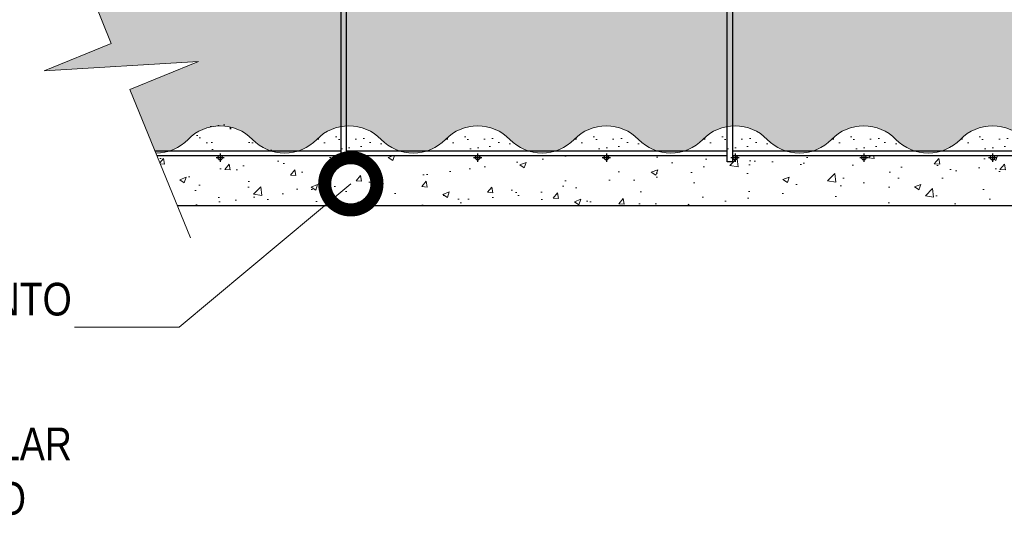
# Model space of a CAD drawing. Header units: millimetres. Extents: x 0 to 30, y 0 to 35.5.
# Tile 3 of 4: x 13.1 to 20.6, y 11.7 to 15.5. Entities that reach past the tile are written whole.
import ezdxf

# ---------------------------------------------------------------- set-up
doc = ezdxf.new("R2010")
doc.units = ezdxf.units.MM
doc.linetypes.add('CONTINUA', pattern=[0])
doc.linetypes.add('DASHED2', pattern=[9.524999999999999, 6.35, -3.175])
for name, color, linetype, lineweight in [('CONSTRUPANEL', 170, 'Continuous', 20), ('hatch', 252, 'Continuous', 0), ('LAMINA ACCESORIOS', 1, 'Continuous', 30), ('TEXTO', 7, 'DASHED2', 0)]:
    doc.layers.add(name, color=color, linetype=linetype, lineweight=lineweight)
doc.styles.add('Erika', font='techl___.ttf', dxfattribs={"height": 0.25})
doc.dimstyles.new('Erika', dxfattribs={"dimtxt": 0.25, "dimasz": 0.8, "dimexe": 0.5, "dimexo": 0.5, "dimgap": 0, "dimtad": 0, "dimlfac": 0.1, "dimzin": 1, "dimdsep": 46, "dimtxsty": 'Erika', "dimblk": 'DOTSMALL', "dimcen": 2.5, "dimse1": 1, "dimse2": 1, "dimclrd": 252, "dimclre": 252, "dimclrt": 256, "dimadec": 0, "dimazin": 0, "dimtfac": 1, "dimtmove": 0, "dimatfit": 3, "dimldrblk": 'DOTSMALL', "dimfxl": 1, "dimlwd": 0, "dimlwe": 0, "dimarcsym": 0})

# ---------------------------------------------------------------- blocks, each defined once
blk = doc.blocks.new('_DotSmall')
at = {"color": 0, "linetype": 'ByBlock', "const_width": 0.5}
blk.add_lwpolyline([(-0.0625, 0, 1), (0.0625, 0, 1)], format="xyb", close=True, dxfattribs=at)

msp = doc.modelspace()

# ---------------------------------------------------------------- hatches: boundary and pattern name
at = {"layer": 'hatch', "linetype": 'Continuous'}
h = msp.add_hatch(dxfattribs=at)
h.set_pattern_fill('AR-CONC', color=256, scale=0.06999999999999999, style=0)
h.set_pattern_definition([(49.99999999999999, (3.532781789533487, -8.522587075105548), (0.5020821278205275, -0.04392649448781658), [0.0525, -0.5775]), (355, (3.532781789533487, -8.522587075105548), (-0.09712593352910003, 0.5265344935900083), [0.042, -0.4620000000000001]), (100.4513999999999, (3.574621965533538, -8.526247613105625), (0.404956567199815, 0.4826076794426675), [0.04461813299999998, -0.4907994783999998]), (46.18420000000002, (3.532781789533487, -8.38258707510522), (0.7470687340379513, -0.1158633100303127), [0.07874999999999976, -0.8662499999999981]), (96.63559999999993, (3.595037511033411, -8.392242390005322), (0.6542638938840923, 0.6818825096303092), [0.0669272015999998, -0.7361990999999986]), (351.1842, (3.532781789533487, -8.38258707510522), (0.654263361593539, 0.6818830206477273), [0.06300000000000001, -0.6930000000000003]), (21, (3.602781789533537, -8.41758707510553), (0.4178349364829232, -0.2818332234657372), [0.0525, -0.5775]), (326.0000000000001, (3.602781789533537, -8.41758707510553), (0.1703207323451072, 0.5076050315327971), [0.042, -0.4620000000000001]), (71.4514, (3.63760135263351, -8.441073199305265), (0.5881558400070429, 0.2257713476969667), [0.04461813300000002, -0.4907994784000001]), (37.50000000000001, (3.532781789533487, -8.522587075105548), (0.008511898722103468, 0.2330256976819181), [0, -0.4564, 0, -0.469, 0, -0.4637500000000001]), (7.500000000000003, (3.532781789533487, -8.522587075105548), (0.184148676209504, 0.2760881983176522), [0, -0.2674, 0, -0.4459, 0, -0.17675]), (327.5, (3.37668178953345, -8.522587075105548), (0.3736757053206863, -0.01578841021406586), [0, -0.175, 0, -0.546, 0, -0.7245]), (317.5, (3.3066817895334, -8.522587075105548), (0.4082303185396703, 0.07007348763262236), [0, -0.2275, 0, -0.3626, 0, -0.5145000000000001])])
edge = h.paths.add_edge_path()
edge.add_arc((14.63964021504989, 15.89489942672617), 0.01749999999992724, 180, 270, ccw=False)
edge.add_arc((14.63964021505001, 15.89489942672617), 0.01750000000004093, 0, 180, ccw=False)
edge.add_arc((14.63964021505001, 15.89489942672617), 0.01749999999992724, -90.00000000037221, 0, ccw=False)
edge.add_line((14.63964021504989, 15.87739942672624), (15.54964021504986, 15.87739942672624))
edge.add_arc((15.54964021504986, 15.89489942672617), 0.01749999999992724, 180, 270, ccw=False)
edge.add_arc((15.54964021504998, 15.89489942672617), 0.01750000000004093, 0, 180, ccw=False)
edge.add_arc((15.54964021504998, 15.89489942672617), 0.01750000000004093, -90.00000000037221, 0, ccw=False)
edge.add_line((15.54964021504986, 15.87739942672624), (16.45964021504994, 15.87739942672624))
edge.add_arc((16.45964021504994, 15.89489942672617), 0.01749999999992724, 180, 270, ccw=False)
edge.add_arc((16.45964021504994, 15.89489942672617), 0.01749999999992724, 0, 180, ccw=False)
edge.add_line((16.47714021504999, 15.89489942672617), (16.47714021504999, 16.80489942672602))
edge.add_arc((16.45964021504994, 16.80489942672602), 0.01750000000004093, -180, 0, ccw=False)
edge.add_arc((16.45964021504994, 16.80489942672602), 0.01749999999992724, 0, 180, ccw=False)
edge.add_line((16.47714021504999, 16.80489942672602), (16.47714021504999, 17.71489942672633))
edge.add_arc((16.45964021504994, 17.71489942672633), 0.01750000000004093, -180, 0, ccw=False)
edge.add_arc((16.45964021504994, 17.71489942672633), 0.01749999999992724, 0, 180, ccw=False)
edge.add_line((16.47714021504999, 17.71489942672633), (16.47714021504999, 18.0998994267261))
edge.add_arc((16.49464021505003, 18.0998994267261), 0.01750000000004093, 0, 180, ccw=False)
edge.add_line((16.51214021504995, 18.0998994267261), (16.51214021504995, 18.02184942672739))
edge.add_arc((16.52964021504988, 18.02184942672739), 0.01749999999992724, 0, 180, ccw=False)
edge.add_line((16.54714021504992, 18.02184942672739), (16.54714021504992, 19.00601302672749))
edge.add_arc((16.52964021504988, 19.00601302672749), 0.01750000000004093, -180, 0, ccw=False)
edge.add_arc((16.52964021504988, 19.00601302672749), 0.01749999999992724, 89.99999999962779, 180, ccw=False)
edge.add_line((16.52964021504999, 19.02351302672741), (16.49814021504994, 19.02351302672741))
edge.add_line((16.49814021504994, 19.02351302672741), (16.49814021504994, 19.06551302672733))
edge.add_line((16.49814021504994, 19.06551302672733), (16.54714021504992, 19.06551302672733))
edge.add_line((16.54714021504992, 19.06551302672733), (16.54714021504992, 19.99021302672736))
edge.add_arc((16.52964021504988, 19.99021302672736), 0.01750000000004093, -180, 0, ccw=False)
edge.add_arc((16.52964021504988, 19.99021302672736), 0.01749999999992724, 0, 180, ccw=False)
edge.add_line((16.54714021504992, 19.99021302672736), (16.54714021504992, 20.97441302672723))
edge.add_arc((16.52964021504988, 20.97441302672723), 0.01750000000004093, -180, 0, ccw=False)
edge.add_arc((16.52964021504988, 20.97441302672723), 0.01749999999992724, 0, 180, ccw=False)
edge.add_line((16.54714021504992, 20.97441302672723), (16.54714021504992, 21.05914252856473))
edge.add_line((16.54714021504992, 21.05914252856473), (16.16214021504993, 21.05914252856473))
edge.add_line((16.16214021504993, 21.05914252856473), (16.16214021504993, 16.1923994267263))
edge.add_line((16.16214021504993, 16.1923994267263), (13.40194153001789, 16.1923994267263))
edge.add_line((13.40194153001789, 16.1923994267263), (13.55721320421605, 15.80739942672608))
edge.add_line((13.55721320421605, 15.80739942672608), (13.11910709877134, 15.80739942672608))
edge.add_arc((13.11910709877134, 15.82489942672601), 0.01749999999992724, 180, 270, ccw=False)
edge.add_arc((13.11910709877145, 15.82489942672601), 0.01750000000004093, 0, 180, ccw=False)
edge.add_arc((13.11910709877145, 15.82489942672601), 0.01749999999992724, -90.00000000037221, 0, ccw=False)
edge.add_line((13.11910709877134, 15.80739942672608), (14.10330709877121, 15.80739942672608))
edge.add_arc((14.10330709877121, 15.82489942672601), 0.01749999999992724, 180, 270, ccw=False)
edge.add_arc((14.10330709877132, 15.82489942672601), 0.01750000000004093, 0, 180, ccw=False)
edge.add_arc((14.10330709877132, 15.82489942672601), 0.01749999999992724, -90.00000000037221, 0, ccw=False)
edge.add_line((14.10330709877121, 15.80739942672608), (15.08750709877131, 15.80739942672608))
edge.add_arc((15.08750709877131, 15.82489942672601), 0.01749999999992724, 180, 270, ccw=False)
edge.add_arc((15.08750709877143, 15.82489942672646), 0.01750000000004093, 90.00000000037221, 180.0000000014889, ccw=False)
edge.add_line((15.08750709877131, 15.84239942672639), (14.25464021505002, 15.84239942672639))
edge.add_arc((14.25464021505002, 15.85989942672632), 0.01749999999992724, 90, 270, ccw=False)
edge.add_line((14.25464021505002, 15.87739942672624), (14.63964021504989, 15.87739942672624))
edge = h.paths.add_edge_path()
edge.add_line((21.73089349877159, 14.05837942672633), (21.73089349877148, 14.4433794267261))
edge.add_line((21.73089349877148, 14.4433794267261), (21.48484349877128, 14.4433794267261))
edge.add_arc((21.48484349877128, 14.42587942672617), 0.01749999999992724, 0, 90, ccw=False)
edge.add_arc((21.48484349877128, 14.42587942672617), 0.01749999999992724, -180, 0, ccw=False)
edge.add_line((21.46734349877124, 14.42587942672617), (21.46734349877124, 14.39437942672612))
edge.add_line((21.46734349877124, 14.39437942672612), (21.42534349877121, 14.39437942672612))
edge.add_line((21.42534349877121, 14.39437942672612), (21.42534349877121, 14.4433794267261))
edge.add_line((21.42534349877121, 14.4433794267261), (20.5006434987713, 14.4433794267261))
edge.add_arc((20.50064349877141, 14.42587942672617), 0.01749999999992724, 0, 90.00000000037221, ccw=False)
edge.add_arc((20.50064349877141, 14.42587942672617), 0.01749999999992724, -180, 0, ccw=False)
edge.add_arc((20.5006434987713, 14.42587942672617), 0.01749999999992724, 90, 180, ccw=False)
edge.add_line((20.5006434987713, 14.4433794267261), (19.51644349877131, 14.4433794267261))
edge.add_arc((19.51644349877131, 14.42587942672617), 0.01749999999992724, 0, 90, ccw=False)
edge.add_arc((19.51644349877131, 14.42587942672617), 0.01750000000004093, -180, 0, ccw=False)
edge.add_arc((19.51644349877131, 14.42587942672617), 0.01750000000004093, 90, 180, ccw=False)
edge.add_line((19.51644349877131, 14.4433794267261), (18.53224349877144, 14.4433794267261))
edge.add_arc((18.53224349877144, 14.42587942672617), 0.01749999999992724, 0, 90, ccw=False)
edge.add_arc((18.53224349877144, 14.42587942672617), 0.01749999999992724, -180, 0, ccw=False)
edge.add_line((18.5147434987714, 14.42587942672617), (18.5147434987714, 14.39437942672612))
edge.add_line((18.5147434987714, 14.39437942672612), (18.47274349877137, 14.39437942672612))
edge.add_line((18.47274349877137, 14.39437942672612), (18.47274349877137, 14.4433794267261))
edge.add_line((18.47274349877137, 14.4433794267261), (17.54800709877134, 14.4433794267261))
edge.add_arc((17.54800709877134, 14.42587942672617), 0.01749999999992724, 0, 90, ccw=False)
edge.add_arc((17.54800709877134, 14.42587942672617), 0.01750000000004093, -180, 0, ccw=False)
edge.add_arc((17.54800709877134, 14.42587942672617), 0.01749999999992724, 90, 180, ccw=False)
edge.add_line((17.54800709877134, 14.4433794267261), (16.56380709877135, 14.4433794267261))
edge.add_arc((16.56380709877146, 14.42587942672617), 0.01749999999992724, 0, 90.00000000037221, ccw=False)
edge.add_arc((16.56380709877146, 14.42587942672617), 0.01749999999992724, -180, 0, ccw=False)
edge.add_arc((16.56380709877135, 14.42587942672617), 0.01749999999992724, 90, 180, ccw=False)
edge.add_line((16.56380709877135, 14.4433794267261), (15.57960709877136, 14.4433794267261))
edge.add_arc((15.57960709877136, 14.42587942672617), 0.01749999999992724, 0, 90, ccw=False)
edge.add_arc((15.57960709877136, 14.42587942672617), 0.01749999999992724, -180, 0, ccw=False)
edge.add_line((15.56210709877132, 14.42587942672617), (15.56210709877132, 14.39437942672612))
edge.add_line((15.56210709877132, 14.39437942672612), (15.5201070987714, 14.39437942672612))
edge.add_line((15.5201070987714, 14.39437942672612), (15.52010709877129, 14.4433794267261))
edge.add_line((15.52010709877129, 14.4433794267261), (14.59540709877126, 14.4433794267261))
edge.add_arc((14.59540709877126, 14.42587942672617), 0.01749999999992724, 0, 90, ccw=False)
edge.add_arc((14.59540709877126, 14.42587942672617), 0.01750000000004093, -180, 0, ccw=False)
edge.add_arc((14.59540709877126, 14.42587942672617), 0.01749999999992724, 90, 180, ccw=False)
edge.add_line((14.59540709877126, 14.4433794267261), (14.11100194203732, 14.4433794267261))
edge.add_line((14.11100194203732, 14.4433794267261), (14.26837439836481, 14.05837942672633))
edge.add_line((14.26837439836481, 14.05837942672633), (21.73089349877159, 14.05837942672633))
edge = h.paths.add_edge_path()
edge.add_line((18.29616021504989, 16.19239942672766), (18.29616021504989, 16.48573527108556))
edge.add_line((18.29616021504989, 16.48573527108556), (18.00606640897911, 15.91054825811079))
edge.add_arc((17.99866021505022, 15.89469271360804), 0.01749999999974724, 0, 64.96251685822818, ccw=False)
edge.add_arc((17.99866021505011, 15.89469271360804), 0.01750000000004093, -90, 0, ccw=False)
edge.add_line((17.99866021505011, 15.87719271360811), (18.90866021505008, 15.87719271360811))
edge.add_arc((18.90866021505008, 15.89469271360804), 0.01749999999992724, 180, 270, ccw=False)
edge.add_arc((18.90866021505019, 15.89469271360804), 0.01750000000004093, 0, 180, ccw=False)
edge.add_arc((18.90866021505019, 15.89469271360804), 0.01749999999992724, -90.00000000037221, 0, ccw=False)
edge.add_line((18.90866021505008, 15.87719271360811), (19.81866021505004, 15.87719271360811))
edge.add_arc((19.81866021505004, 15.89469271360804), 0.01749999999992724, 180, 270, ccw=False)
edge.add_arc((19.81866021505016, 15.89469271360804), 0.01750000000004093, 0, 180, ccw=False)
edge.add_arc((19.81866021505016, 15.89469271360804), 0.01750000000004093, -90.00000000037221, 0, ccw=False)
edge.add_line((19.81866021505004, 15.87719271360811), (20.20366021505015, 15.87719271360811))
edge.add_arc((20.20366021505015, 15.85969271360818), 0.01749999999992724, -90, 90, ccw=False)
edge.add_line((20.20366021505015, 15.8421927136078), (20.01122533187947, 15.8421927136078))
edge.add_arc((20.00854349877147, 15.82489942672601), 0.01749999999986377, 0, 81.18482272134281, ccw=False)
edge.add_arc((20.00854349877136, 15.82489942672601), 0.01749999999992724, -90, 0, ccw=False)
edge.add_line((20.00854349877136, 15.80739942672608), (20.99274349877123, 15.80739942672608))
edge.add_arc((20.99274349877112, 15.82489942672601), 0.01749999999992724, 180, 270.0000000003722, ccw=False)
edge.add_arc((20.99274349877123, 15.82489942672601), 0.01750000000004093, 0, 180, ccw=False)
edge.add_arc((20.99274349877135, 15.82489942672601), 0.01749999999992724, -90.00000000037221, 0, ccw=False)
edge.add_line((20.99274349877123, 15.80739942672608), (21.42534349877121, 15.80739942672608))
edge.add_line((21.42534349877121, 15.80739942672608), (21.42534349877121, 15.85639942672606))
edge.add_line((21.42534349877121, 15.85639942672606), (21.46734349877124, 15.85639942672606))
edge.add_line((21.46734349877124, 15.85639942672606), (21.46734349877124, 15.82489942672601))
edge.add_arc((21.48484349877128, 15.82489944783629), 0.01750000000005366, -6.91160020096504e-05, 180.000069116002, ccw=False)
edge.add_arc((21.48484349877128, 15.82489942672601), 0.01749999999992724, -90, 0, ccw=False)
edge.add_line((21.48484349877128, 15.80739942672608), (21.73089349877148, 15.80739942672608))
edge.add_line((21.73089349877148, 15.80739942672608), (21.73089349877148, 16.19239942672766))
edge.add_line((21.73089349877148, 16.19239942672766), (18.29616021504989, 16.19239942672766))
edge = h.paths.add_edge_path()
edge.add_line((17.98116021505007, 16.80469271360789), (17.98116021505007, 15.89469271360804))
edge.add_arc((17.99866021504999, 15.89469271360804), 0.01749999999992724, 64.9625168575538, 180, ccw=False)
edge.add_line((18.00606640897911, 15.91054825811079), (18.29616021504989, 16.48573527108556))
edge.add_line((18.29616021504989, 16.48573527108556), (18.29616021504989, 17.43807776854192))
edge.add_line((18.29616021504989, 17.43807776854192), (17.98116021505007, 17.17084531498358))
edge.add_line((17.98116021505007, 17.17084531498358), (17.98116021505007, 16.80469271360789))
edge.add_arc((17.99866021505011, 16.80469271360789), 0.01750000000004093, 0, 180, ccw=False)
edge.add_arc((17.99866021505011, 16.80469271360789), 0.01750000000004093, -180, 0, ccw=False)
edge = h.paths.add_edge_path()
edge.add_line((18.29616021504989, 21.05914252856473), (17.9111602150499, 21.05914252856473))
edge.add_line((17.9111602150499, 21.05914252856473), (17.9111602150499, 20.4823130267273))
edge.add_arc((17.92866021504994, 20.4823130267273), 0.01750000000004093, 0, 180, ccw=False)
edge.add_arc((17.92866021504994, 20.4823130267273), 0.01750000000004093, -180, 0, ccw=False)
edge.add_line((17.9111602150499, 20.4823130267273), (17.9111602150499, 19.49811302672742))
edge.add_arc((17.92866021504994, 19.49811302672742), 0.01750000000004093, 0, 180, ccw=False)
edge.add_arc((17.92866021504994, 19.49811302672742), 0.01750000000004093, -180, 0, ccw=False)
edge.add_line((17.9111602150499, 19.49811302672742), (17.9111602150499, 19.06551302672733))
edge.add_line((17.9111602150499, 19.06551302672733), (17.96016021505, 19.06551302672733))
edge.add_line((17.96016021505, 19.06551302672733), (17.96016021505, 19.02351302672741))
edge.add_line((17.96016021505, 19.02351302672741), (17.92866021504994, 19.02351302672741))
edge.add_arc((17.92866021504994, 19.00601302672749), 0.01749999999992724, 0, 90, ccw=False)
edge.add_arc((17.92866021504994, 19.00601302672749), 0.01750000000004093, -180, 0, ccw=False)
edge.add_line((17.9111602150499, 19.00601302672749), (17.9111602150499, 18.51394942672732))
edge.add_arc((17.92866021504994, 18.51394942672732), 0.01750000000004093, 0, 180, ccw=False)
edge.add_arc((17.92866021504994, 18.51394942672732), 0.01750000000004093, -180, 0, ccw=False)
edge.add_line((17.9111602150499, 18.51394942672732), (17.9111602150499, 17.52974942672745))
edge.add_arc((17.92866021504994, 17.52974942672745), 0.01750000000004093, 0, 180, ccw=False)
edge.add_line((17.9461602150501, 17.52974942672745), (17.9461602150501, 18.09969271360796))
edge.add_arc((17.96366021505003, 18.09969271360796), 0.01749999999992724, 0, 180, ccw=False)
edge.add_line((17.98116021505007, 18.09969271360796), (17.98116021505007, 17.7146927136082))
edge.add_arc((17.99866021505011, 17.7146927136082), 0.01750000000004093, 0, 180, ccw=False)
edge.add_arc((17.99866021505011, 17.7146927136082), 0.01750000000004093, -180, 0, ccw=False)
edge.add_line((17.98116021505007, 17.7146927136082), (17.98116021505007, 17.17084531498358))
edge.add_line((17.98116021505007, 17.17084531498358), (18.29616021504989, 17.43807776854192))
edge.add_line((18.29616021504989, 17.43807776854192), (18.29616021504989, 21.05914252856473))
h = msp.add_hatch(dxfattribs=at)
h.set_pattern_fill('HONEY', color=256, scale=0.7, angle=105, style=0)
h.set_pattern_definition([(105, (3.532781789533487, -8.522587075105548), (-0.1071651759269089, 0.107165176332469), [0.0875, -0.175]), (225, (3.532781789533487, -8.522587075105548), (-0.03922517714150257, -0.1463903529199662), [0.0875, -0.175]), (165, (3.532781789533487, -8.522587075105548), (-0.1463903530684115, -0.03922517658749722), [-0.175, 0.0875])])
edge = h.paths.add_edge_path()
edge.add_line((13.76241605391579, 15.29859382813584), (13.28497621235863, 15.10478339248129))
edge.add_line((13.28497621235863, 15.10478339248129), (13.29200214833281, 15.09261411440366))
edge.add_line((13.29200214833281, 15.09261411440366), (14.43048028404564, 15.16076292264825))
edge.add_line((14.43048028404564, 15.16076292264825), (13.90496379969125, 14.9474364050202))
edge.add_line((13.90496379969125, 14.9474364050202), (14.10376882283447, 14.46107471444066))
edge.add_arc((14.10334349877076, 14.80341367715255), 0.3423392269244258, 270.0711845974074, 315.9498531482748)
edge.add_arc((14.59544349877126, 14.32736517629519), 0.342339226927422, 44.05014685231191, 135.9498531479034, ccw=False)
edge.add_arc((15.08754349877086, 14.80341367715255), 0.3423392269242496, 224.0501468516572, 315.9498531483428)
edge.add_arc((15.57964349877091, 14.32736517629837), 0.3423392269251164, 44.050146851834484, 135.9498531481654, ccw=False)
edge.add_arc((16.07174349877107, 14.803413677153), 0.3423392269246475, 224.0501468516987, 315.9498531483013)
edge.add_arc((16.56384349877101, 14.32736517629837), 0.3423392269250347, 44.050146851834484, 135.9498531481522, ccw=False)
edge.add_arc((17.05594349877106, 14.80341367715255), 0.3423392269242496, 224.0501468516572, 315.9498531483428)
edge.add_arc((17.54804349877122, 14.32736517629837), 0.3423392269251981, 44.050146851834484, 135.9498531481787, ccw=False)
edge.add_arc((18.04014349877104, 14.80341367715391), 0.3423392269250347, 224.0501468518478, 315.9498531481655)
edge.add_arc((18.53224349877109, 14.32736517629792), 0.3423392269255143, 44.05014685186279, 135.949853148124, ccw=False)
edge.add_arc((19.02434349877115, 14.80341367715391), 0.3423392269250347, 224.0501468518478, 315.9498531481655)
edge.add_arc((19.5164434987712, 14.32736517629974), 0.3423392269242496, 44.05014685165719, 135.9498531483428, ccw=False)
edge.add_arc((20.00854349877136, 14.80341367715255), 0.3423392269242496, 224.0501468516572, 315.9498531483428)
edge.add_arc((20.50064349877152, 14.32736517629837), 0.3423392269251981, 44.050146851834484, 135.9498531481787, ccw=False)
edge.add_arc((20.99274349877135, 14.80341367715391), 0.3423392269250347, 224.0501468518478, 315.9498531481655)
edge.add_arc((21.4848434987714, 14.32736517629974), 0.3423392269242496, 44.05014685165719, 135.9498531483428, ccw=False)
edge.add_line((21.73089349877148, 14.56538942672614), (21.73089349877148, 15.12752221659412))
edge.add_line((21.73089349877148, 15.12752221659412), (21.17635382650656, 15.31488309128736))
edge.add_line((21.17635382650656, 15.31488309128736), (21.73089349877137, 15.31488309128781))
edge.add_line((21.73089349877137, 15.31488309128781), (21.73089349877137, 15.68538942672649))
edge.add_arc((21.48484349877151, 15.44736517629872), 0.3423392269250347, 44.05014685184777, 135.9498531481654)
edge.add_arc((20.99274349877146, 15.92341367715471), 0.3423392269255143, 224.050146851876, 315.94985314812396, ccw=False)
edge.add_arc((20.50064349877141, 15.44736517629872), 0.3423392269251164, 44.05014685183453, 135.9498531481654)
edge.add_arc((20.00854349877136, 15.92341367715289), 0.3423392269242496, 224.0501468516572, 315.9498531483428, ccw=False)
edge.add_arc((19.51644349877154, 15.44736517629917), 0.3423392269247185, 44.05014685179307, 135.9498531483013)
edge.add_arc((19.02434349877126, 15.92341367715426), 0.3423392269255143, 224.0501468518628, 315.94985314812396, ccw=False)
edge.add_arc((18.53224349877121, 15.44736517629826), 0.3423392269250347, 44.05014685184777, 135.9498531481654)
edge.add_arc((18.04014349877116, 15.92341367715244), 0.3423392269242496, 224.0501468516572, 315.9498531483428, ccw=False)
edge.add_arc((17.54804349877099, 15.44736517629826), 0.3423392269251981, 44.05014685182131, 135.9498531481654)
edge.add_arc((17.05594349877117, 15.9234136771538), 0.3423392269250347, 224.0501468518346, 315.9498531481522, ccw=False)
edge.add_arc((16.56384349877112, 15.44736517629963), 0.3423392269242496, 44.05014685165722, 135.9498531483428)
edge.add_arc((16.07174349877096, 15.92341367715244), 0.3423392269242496, 224.0501468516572, 315.9498531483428, ccw=False)
edge.add_arc((15.57964349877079, 15.44736517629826), 0.3423392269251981, 44.05014685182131, 135.9498531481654)
edge.add_arc((15.08754349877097, 15.9234136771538), 0.3423392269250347, 224.0501468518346, 315.9498531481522, ccw=False)
edge.add_arc((14.59544349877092, 15.44736517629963), 0.3423392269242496, 44.05014685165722, 135.9498531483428)
edge.add_arc((14.10334349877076, 15.92341367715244), 0.3423392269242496, 224.0501468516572, 315.9498531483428, ccw=False)
edge.add_arc((13.61124349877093, 15.44736517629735), 0.3423392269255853, 44.05014685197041, 97.66479396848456)
edge.add_line((13.5655832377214, 15.78664571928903), (13.76241605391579, 15.29859382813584))
h = msp.add_hatch(dxfattribs=at)
h.set_pattern_fill('AR-SAND', color=256, scale=0.112, style=0)
h.set_pattern_definition([(37.50000000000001, (-219.8223365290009, -20.82683701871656), (-0.007055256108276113, 0.2158042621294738), [0, -0.17024, 0, -0.1904, 0, -0.182]), (7.500000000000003, (-219.8223365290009, -20.82683701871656), (0.1982149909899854, 0.3160803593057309), [0, -0.09183999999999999, 0, -0.15344, 0, -0.0588]), (327.5, (-219.9600965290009, -20.82683701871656), (0.3487838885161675, 0.0006338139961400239), [0, -0.05600000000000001, 0, -0.2016, 0, -0.2632]), (317.5, (-219.9600965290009, -20.82683701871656), (0.3366861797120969, 0.09829966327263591), [0, -0.028, 0, -0.13216, 0, -0.1512])])
h.paths.add_polyline_path([(15.05202358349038, 14.47815702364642, -0.2032244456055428), (14.8059735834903, 14.58247200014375, 0.4239584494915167), (14.31387358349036, 14.58247200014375, -0.2032244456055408), (14.06782358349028, 14.47815702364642)])
h = msp.add_hatch(dxfattribs=at)
h.set_pattern_fill('AR-SAND', color=256, scale=0.112, style=0)
h.set_pattern_definition([(37.50000000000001, (-201.159117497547, -26.79416280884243), (-0.007055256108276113, 0.2158042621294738), [0, -0.17024, 0, -0.1904, 0, -0.182]), (7.500000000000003, (-201.159117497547, -26.79416280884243), (0.1982149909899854, 0.3160803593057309), [0, -0.09183999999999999, 0, -0.15344, 0, -0.0588]), (327.5, (-201.296877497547, -26.79416280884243), (0.3487838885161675, 0.0006338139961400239), [0, -0.05600000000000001, 0, -0.2016, 0, -0.2632]), (317.5, (-201.296877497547, -26.79416280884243), (0.3366861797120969, 0.09829966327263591), [0, -0.028, 0, -0.13216, 0, -0.1512])])
h.paths.add_polyline_path([(15.96427777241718, 14.47837942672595, -0.1212544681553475), (15.82569349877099, 14.56538942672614, 0.4239584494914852), (15.33359349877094, 14.56538942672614, -0.1212544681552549), (15.19500922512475, 14.47837942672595)])
h = msp.add_hatch(dxfattribs=at)
h.set_pattern_fill('AR-SAND', color=256, scale=0.112, style=0)
h.set_pattern_definition([(37.50000000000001, (-200.1749174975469, -26.79416280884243), (-0.007055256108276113, 0.2158042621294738), [0, -0.17024, 0, -0.1904, 0, -0.182]), (7.500000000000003, (-200.1749174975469, -26.79416280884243), (0.1982149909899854, 0.3160803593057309), [0, -0.09183999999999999, 0, -0.15344, 0, -0.0588]), (327.5, (-200.3126774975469, -26.79416280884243), (0.3487838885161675, 0.0006338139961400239), [0, -0.05600000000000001, 0, -0.2016, 0, -0.2632]), (317.5, (-200.3126774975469, -26.79416280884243), (0.3366861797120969, 0.09829966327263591), [0, -0.028, 0, -0.13216, 0, -0.1512])])
h.paths.add_polyline_path([(16.94847777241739, 14.47837942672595, -0.1212544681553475), (16.80989349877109, 14.56538942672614, 0.4239584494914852), (16.31779349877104, 14.56538942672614, -0.1212544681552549), (16.17920922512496, 14.47837942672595)])
h = msp.add_hatch(dxfattribs=at)
h.set_pattern_fill('AR-SAND', color=256, scale=0.112, style=0)
h.set_pattern_definition([(37.50000000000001, (-199.1907174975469, -26.79416280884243), (-0.007055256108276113, 0.2158042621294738), [0, -0.17024, 0, -0.1904, 0, -0.182]), (7.500000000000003, (-199.1907174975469, -26.79416280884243), (0.1982149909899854, 0.3160803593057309), [0, -0.09183999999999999, 0, -0.15344, 0, -0.0588]), (327.5, (-199.3284774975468, -26.79416280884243), (0.3487838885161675, 0.0006338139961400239), [0, -0.05600000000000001, 0, -0.2016, 0, -0.2632]), (317.5, (-199.3284774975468, -26.79416280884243), (0.3366861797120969, 0.09829966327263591), [0, -0.028, 0, -0.13216, 0, -0.1512])])
h.paths.add_polyline_path([(17.93267777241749, 14.47837942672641, -0.1212544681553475), (17.79409349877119, 14.56538942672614, 0.4239584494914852), (17.30199349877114, 14.56538942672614, -0.1212544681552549), (17.16340922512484, 14.47837942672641)])
h = msp.add_hatch(dxfattribs=at)
h.set_pattern_fill('AR-SAND', color=256, scale=0.112, style=0)
h.set_pattern_definition([(37.50000000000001, (-198.2065174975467, -26.79416280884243), (-0.007055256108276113, 0.2158042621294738), [0, -0.17024, 0, -0.1904, 0, -0.182]), (7.500000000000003, (-198.2065174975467, -26.79416280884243), (0.1982149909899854, 0.3160803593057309), [0, -0.09183999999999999, 0, -0.15344, 0, -0.0588]), (327.5, (-198.3442774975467, -26.79416280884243), (0.3487838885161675, 0.0006338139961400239), [0, -0.05600000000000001, 0, -0.2016, 0, -0.2632]), (317.5, (-198.3442774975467, -26.79416280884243), (0.3366861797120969, 0.09829966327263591), [0, -0.028, 0, -0.13216, 0, -0.1512])])
h.paths.add_polyline_path([(18.91687777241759, 14.47837942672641, -0.1212544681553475), (18.77829349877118, 14.56538942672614, 0.4239584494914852), (18.28619349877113, 14.56538942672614, -0.1212544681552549), (18.14760922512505, 14.47837942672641)])
h = msp.add_hatch(dxfattribs=at)
h.set_pattern_fill('AR-SAND', color=256, scale=0.112, style=0)
h.set_pattern_definition([(37.50000000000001, (-197.2223174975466, -26.79416280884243), (-0.007055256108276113, 0.2158042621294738), [0, -0.17024, 0, -0.1904, 0, -0.182]), (7.500000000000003, (-197.2223174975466, -26.79416280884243), (0.1982149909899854, 0.3160803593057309), [0, -0.09183999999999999, 0, -0.15344, 0, -0.0588]), (327.5, (-197.3600774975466, -26.79416280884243), (0.3487838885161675, 0.0006338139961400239), [0, -0.05600000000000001, 0, -0.2016, 0, -0.2632]), (317.5, (-197.3600774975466, -26.79416280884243), (0.3366861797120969, 0.09829966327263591), [0, -0.028, 0, -0.13216, 0, -0.1512])])
h.paths.add_polyline_path([(19.90107777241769, 14.47837942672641, -0.1212544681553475), (19.76249349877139, 14.56538942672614, 0.4239584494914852), (19.27039349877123, 14.56538942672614, -0.1212544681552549), (19.13180922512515, 14.47837942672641)])
h = msp.add_hatch(dxfattribs=at)
h.set_pattern_fill('AR-SAND', color=256, scale=0.112, style=0)
h.set_pattern_definition([(37.50000000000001, (-196.2381174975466, -26.79416280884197), (-0.007055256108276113, 0.2158042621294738), [0, -0.17024, 0, -0.1904, 0, -0.182]), (7.500000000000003, (-196.2381174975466, -26.79416280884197), (0.1982149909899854, 0.3160803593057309), [0, -0.09183999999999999, 0, -0.15344, 0, -0.0588]), (327.5, (-196.3758774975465, -26.79416280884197), (0.3487838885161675, 0.0006338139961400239), [0, -0.05600000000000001, 0, -0.2016, 0, -0.2632]), (317.5, (-196.3758774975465, -26.79416280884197), (0.3366861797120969, 0.09829966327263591), [0, -0.028, 0, -0.13216, 0, -0.1512])])
h.paths.add_polyline_path([(20.88527777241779, 14.47837942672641, -0.1212544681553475), (20.74669349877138, 14.56538942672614, 0.4239584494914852), (20.25459349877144, 14.56538942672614, -0.1212544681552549), (20.11600922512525, 14.47837942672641)])

# ---------------------------------------------------------------- linework, layer by layer
at = {"linetype": 'Continuous'}
msp.add_line((21.73089349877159, 14.05837942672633), (14.26837439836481, 14.05837942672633), dxfattribs=at)
at = {"layer": 'CONSTRUPANEL', "linetype": 'Continuous'}
for centre, start, end in [((14.59544349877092, 14.32736517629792), 44.050146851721, 135.949853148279), ((15.57964349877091, 14.32736517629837), 44.050146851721, 135.949853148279), ((16.56384349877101, 14.32736517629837), 44.050146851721, 135.949853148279), ((17.54804349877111, 14.32736517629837), 44.050146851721, 135.949853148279), ((18.53224349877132, 14.32736517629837), 44.050146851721, 135.949853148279), ((19.51644349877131, 14.32736517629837), 44.050146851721, 135.949853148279), ((20.50064349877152, 14.32736517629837), 44.050146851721, 135.949853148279), ((14.10334349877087, 14.80341367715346), 270.071184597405, 315.949853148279), ((15.08754349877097, 14.80341367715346), 224.050146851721, 315.949853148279), ((16.07174349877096, 14.80341367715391), 224.050146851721, 315.949853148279), ((17.05594349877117, 14.80341367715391), 224.050146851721, 315.949853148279), ((18.04014349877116, 14.80341367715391), 224.050146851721, 315.949853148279), ((19.02434349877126, 14.80341367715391), 224.050146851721, 315.949853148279), ((20.00854349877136, 14.80341367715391), 224.050146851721, 315.949853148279)]:
    msp.add_arc(centre, 0.3423392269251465, start, end, dxfattribs=at)
at = {"layer": 'hatch', "linetype": 'ByBlock', "lineweight": 0}
msp.add_lwpolyline([(14.3691900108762, 13.81174153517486), (13.90496379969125, 14.94743640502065), (14.43048028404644, 15.1607629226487), (13.24859749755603, 15.09001593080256), (13.76241605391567, 15.29859382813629), (13.2890166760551, 16.47239942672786)], dxfattribs=at)
at = {"layer": 'LAMINA ACCESORIOS', "linetype": 'CONTINUA'}
for p, q in [((15.5201070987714, 14.39437942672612), (15.5201070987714, 15.85639942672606)), ((15.56210709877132, 14.39437942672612), (15.56210709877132, 15.85639942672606)), ((18.47274349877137, 14.39437942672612), (18.47274349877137, 15.85639942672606)), ((18.5147434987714, 14.39437942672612), (18.5147434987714, 15.85639942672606)), ((14.09669535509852, 14.47837942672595), (15.5201070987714, 14.47837942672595)), ((14.59540709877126, 14.45737942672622), (14.59540709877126, 14.39437942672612)), ((15.56210709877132, 14.47837942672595), (18.47319989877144, 14.47837942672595)), ((15.57960709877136, 14.45737942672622), (15.57960709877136, 14.39437942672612)), ((16.56380709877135, 14.45737942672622), (16.56380709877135, 14.39437942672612)), ((17.54800709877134, 14.45737942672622), (17.54800709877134, 14.39437942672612)), ((18.51519989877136, 14.47837942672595), (21.42534349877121, 14.47837942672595)), ((18.53224349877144, 14.45737942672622), (18.53224349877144, 14.39437942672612)), ((19.51644349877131, 14.45737942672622), (19.51644349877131, 14.39437942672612)), ((20.5006434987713, 14.45737942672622), (20.5006434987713, 14.39437942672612)), ((14.11100194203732, 14.4433794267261), (15.5201070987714, 14.4433794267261)), ((14.62690709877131, 14.42587942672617), (14.56390709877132, 14.42587942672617)), ((15.56210709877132, 14.39437942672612), (15.5201070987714, 14.39437942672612)), ((15.6111070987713, 14.42587942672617), (15.54810709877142, 14.42587942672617)), ((15.56210709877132, 14.4433794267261), (18.47319989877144, 14.4433794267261)), ((16.5953070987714, 14.42587942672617), (16.53230709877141, 14.42587942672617)), ((17.57950709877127, 14.42587942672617), (17.5165070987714, 14.42587942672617)), ((18.51474349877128, 14.39437942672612), (18.47274349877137, 14.39437942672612)), ((18.56374349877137, 14.42587942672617), (18.50074349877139, 14.42587942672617)), ((18.51519989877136, 14.4433794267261), (21.42534349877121, 14.4433794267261)), ((19.54794349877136, 14.42587942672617), (19.48494349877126, 14.42587942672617)), ((20.53214349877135, 14.42587942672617), (20.46914349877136, 14.42587942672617))]:
    msp.add_line(p, q, dxfattribs=at)
for centre in [(14.59540709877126, 14.42587942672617), (15.57960709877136, 14.42587942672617), (16.56380709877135, 14.42587942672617), (17.54800709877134, 14.42587942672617), (18.53224349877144, 14.42587942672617), (19.51644349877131, 14.42587942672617), (20.5006434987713, 14.42587942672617)]:
    msp.add_circle(centre, 0.0175, dxfattribs=at)

# ---------------------------------------------------------------- texts
at = {"layer": 'TEXTO', "linetype": 'ByBlock', "lineweight": 0, "char_height": 0.25, "attachment_point": 1, "style": 'Erika'}
for s, insert in [('RECUBRIMIENTO \\PDE MORTERO', (11.05854035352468, 13.468454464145)), ('MALLA ANGULAR \\PDE REFUERZO', (11.05854035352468, 12.36067160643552))]:
    msp.add_mtext(s, dxfattribs=dict(at, insert=insert))

# ---------------------------------------------------------------- leaders
at = {"layer": 'TEXTO', "linetype": 'ByBlock', "lineweight": 0}
msp.add_leader([(15.59430771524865, 14.22607135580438), (14.28047924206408, 13.12990221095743), (13.48047924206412, 13.12990221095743)], dimstyle='Erika', override={"dimgap": 0, "dimtad": 0}, dxfattribs=at)

doc.saveas('drawing.dxf')
